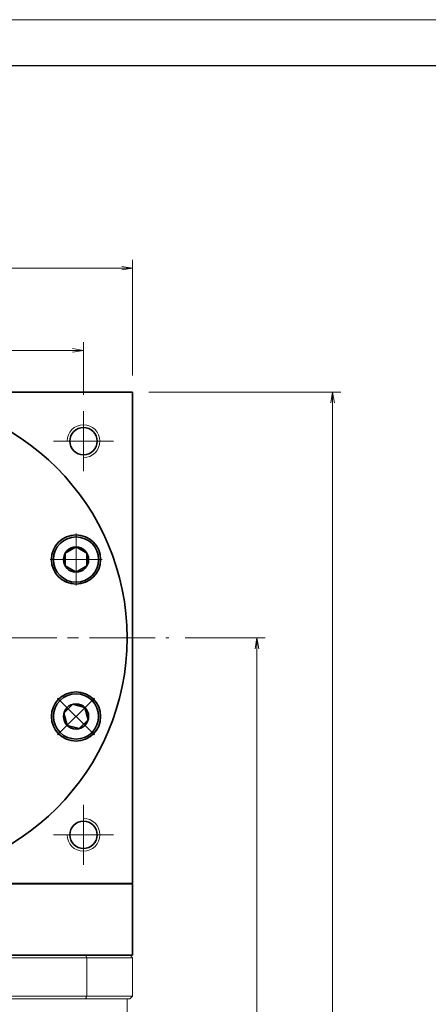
# Model space of a CAD drawing. Header units: millimetres. Extents: x -35 to 701, y -29 to 472.
# Tile 7 of 7: x 441 to 515, y 291 to 472. Entities that reach past the tile are written whole.
import ezdxf

# ---------------------------------------------------------------- set-up
doc = ezdxf.new("R2010")
doc.units = ezdxf.units.MM
doc.set_wipeout_variables(frame=1)
doc.linetypes.add('点画线', pattern=[18, 12, -2, 2, -2])
for name, color, linetype, lineweight in [('EB0', 7, 'Continuous', 35), ('中心线层', 1, '点画线', 18), ('图框_外框线', 7, 'Continuous', 18), ('尺寸线层', 3, 'Continuous', 18), ('粗实线', 7, 'Continuous', 40), ('粗实线层', 7, 'Continuous', 35)]:
    doc.layers.add(name, color=color, linetype=linetype, lineweight=lineweight)
doc.styles.add('宋体', font='SimSun.ttf', dxfattribs={"width": 0.8})
doc.dimstyles.new('A水平标注$0', dxfattribs={"dimtxt": 3.5, "dimasz": 2, "dimexe": 1.5, "dimexo": 3, "dimgap": 1.1, "dimtad": 1, "dimtoh": 1, "dimdec": 4, "dimdsep": 46, "dimtxsty": '宋体', "dimblk": 'OPEN', "dimcen": 3, "dimclrd": 3, "dimclre": 3, "dimclrt": 6, "dimadec": 0, "dimazin": 0, "dimtm": 1e-09, "dimtfac": 1, "dimtdec": 4, "dimtix": 1, "dimtmove": 0, "dimatfit": 3, "dimldrblk": 'OPEN', "dimfxl": 0, "dimlwd": 13, "dimlwe": 13, "dimarcsym": 0})

# ---------------------------------------------------------------- blocks, each defined once
blk = doc.blocks.new('_Open')
at = {"color": 0, "linetype": 'ByBlock', "lineweight": -2}
for p, q in [((-1, 0.167), (0, 0)), ((-1, -0.167), (0, 0)), ((0, 0), (-1, 0))]:
    blk.add_line(p, q, dxfattribs=at)
blk = doc.blocks.new('*D14')
at = {"layer": 'Defpoints', "color": 0, "transparency": 16777216}
for p in [(461.2, 426.06), (371.2, 403.4), (461.2, 403.4)]:
    blk.add_point(p, dxfattribs=at)
at = {"layer": '尺寸线层', "color": 3, "lineweight": 13, "transparency": 16777216}
for p, q in [((371.2, 406.4), (371.2, 427.56)), ((461.2, 406.4), (461.2, 427.56)), ((373.2, 426.06), (459.2, 426.06))]:
    blk.add_line(p, q, dxfattribs=at)
at = {"layer": '尺寸线层', "color": 3, "lineweight": 13, "transparency": 16777216, "xscale": 2, "yscale": 2, "zscale": 2, "rotation": 180}
blk.add_blockref('_Open', (371.2, 426.06), dxfattribs=at)
at = {"layer": '尺寸线层', "color": 3, "lineweight": 13, "transparency": 16777216, "xscale": 2, "yscale": 2, "zscale": 2}
blk.add_blockref('_Open', (461.2, 426.06), dxfattribs=at)
at = {"layer": '尺寸线层', "color": 6, "transparency": 16777216, "insert": (415.06, 430.56), "char_height": 7, "attachment_point": 5, "style": '宋体', "bg_fill": 3, "box_fill_scale": 1.1, "bg_fill_color": 256, "bg_fill_true_color": 13158600, "bg_fill_transparency": 0}
blk.add_mtext('90', dxfattribs=at)
blk = doc.blocks.new('*D16')
at = {"layer": 'Defpoints', "color": 0, "transparency": 16777216}
for p in [(452.2, 411.01), (416.2, 406.4), (452.2, 399.9)]:
    blk.add_point(p, dxfattribs=at)
at = {"layer": '尺寸线层', "color": 3, "lineweight": 13, "transparency": 16777216}
for p, q in [((416.2, 409.4), (416.2, 412.51)), ((418.2, 411.01), (450.2, 411.01)), ((452.2, 402.9), (452.2, 412.51))]:
    blk.add_line(p, q, dxfattribs=at)
at = {"layer": '尺寸线层', "color": 3, "lineweight": 13, "transparency": 16777216, "xscale": 2, "yscale": 2, "zscale": 2, "rotation": 180}
blk.add_blockref('_Open', (416.2, 411.01), dxfattribs=at)
at = {"layer": '尺寸线层', "color": 3, "lineweight": 13, "transparency": 16777216, "xscale": 2, "yscale": 2, "zscale": 2}
blk.add_blockref('_Open', (452.2, 411.01), dxfattribs=at)
at = {"layer": '尺寸线层', "color": 6, "transparency": 16777216, "insert": (434.2, 415.51), "char_height": 7, "attachment_point": 5, "style": '宋体', "bg_fill": 3, "box_fill_scale": 1.1, "bg_fill_color": 256, "bg_fill_true_color": 13158600, "bg_fill_transparency": 0}
blk.add_mtext('36', dxfattribs=at)
blk = doc.blocks.new('*D19')
at = {"layer": 'Defpoints', "color": 0, "transparency": 16777216}
for p in [(461.2, 403.4), (460.8, 157.4), (497.81, 157.4)]:
    blk.add_point(p, dxfattribs=at)
at = {"layer": '尺寸线层', "color": 3, "lineweight": 13, "transparency": 16777216}
for p, q in [((464.2, 403.4), (499.31, 403.4)), ((497.81, 401.4), (497.81, 159.4)), ((463.8, 157.4), (499.31, 157.4))]:
    blk.add_line(p, q, dxfattribs=at)
at = {"layer": '尺寸线层', "color": 3, "lineweight": 13, "transparency": 16777216, "xscale": 2, "yscale": 2, "zscale": 2}
for p, rotation in [((497.81, 403.4), 90), ((497.81, 157.4), 270)]:
    blk.add_blockref('_Open', p, dxfattribs=dict(at, rotation=rotation))
at = {"layer": '尺寸线层', "color": 6, "transparency": 16777216, "insert": (493.31, 280.4), "char_height": 7, "attachment_point": 5, "rotation": 90, "style": '宋体', "bg_fill": 3, "box_fill_scale": 1.1, "bg_fill_color": 256, "bg_fill_true_color": 13158600, "bg_fill_transparency": 0}
blk.add_mtext('246', dxfattribs=at)
blk = doc.blocks.new('*D20')
at = {"layer": 'Defpoints', "color": 0, "transparency": 16777216}
for p in [(467.85, 358.4), (460.8, 157.4), (483.97, 157.4)]:
    blk.add_point(p, dxfattribs=at)
at = {"layer": '尺寸线层', "color": 3, "lineweight": 13, "transparency": 16777216}
for p, q in [((470.85, 358.4), (485.47, 358.4)), ((483.97, 356.4), (483.97, 159.4)), ((463.8, 157.4), (485.47, 157.4))]:
    blk.add_line(p, q, dxfattribs=at)
at = {"layer": '尺寸线层', "color": 3, "lineweight": 13, "transparency": 16777216, "xscale": 2, "yscale": 2, "zscale": 2}
for p, rotation in [((483.97, 358.4), 90), ((483.97, 157.4), 270)]:
    blk.add_blockref('_Open', p, dxfattribs=dict(at, rotation=rotation))
at = {"layer": '尺寸线层', "color": 6, "transparency": 16777216, "insert": (479.47, 257.9), "char_height": 7, "attachment_point": 5, "rotation": 90, "style": '宋体', "bg_fill": 3, "box_fill_scale": 1.1, "bg_fill_color": 256, "bg_fill_true_color": 13158600, "bg_fill_transparency": 0}
blk.add_mtext('201', dxfattribs=at)
blk = doc.blocks.new('*X6')
at = {"layer": '中心线层', "linetype": '点画线', "lineweight": 18}
for p, q in [((0, -4.76), (0, 4.76)), ((-4.76, 0), (4.76, 0))]:
    blk.add_line(p, q, dxfattribs=at)
at = {"layer": '粗实线层'}
for p, q in [((-2.31, 0), (-1.15, 2)), ((-1.15, 2), (1.15, 2)), ((2.31, 0), (1.15, 2)), ((2.31, 0), (1.15, 2)), ((-2.31, 0), (-1.15, -2)), ((2.31, 0), (1.15, -2)), ((-1.15, -2), (1.15, -2))]:
    blk.add_line(p, q, dxfattribs=at)
blk.add_circle((0, 0), 2.31, dxfattribs=at)
for start, end in [(0, 180), (180, 360)]:
    blk.add_arc((0, 0), 4.14, start, end, dxfattribs=at)

msp = doc.modelspace()

# ---------------------------------------------------------------- linework, layer by layer
at = {"color": 7, "linetype": 'Continuous', "lineweight": 15}
for p, q in [((379.6052, 299.89768), (452.7899, 299.89768)), ((452.61184, 300.39768), (379.78327, 300.39768)), ((452.7899, 292.89768), (452.7899, 299.89768)), ((452.7899, 292.89768), (379.6052, 292.89768)), ((379.78327, 292.39768), (452.61184, 292.39768))]:
    msp.add_line(p, q, dxfattribs=at)
for points in [[(452.61184, 300.39768), (452.7899, 299.89768)], [(452.7899, 292.89768), (452.61184, 292.39768)]]:
    msp.add_open_spline(points, degree=1, dxfattribs=at)
at = {"layer": '中心线层'}
for p, q in [((452.19755, 399.89768), (452.19755, 388.89768)), ((446.69755, 394.39768), (457.69755, 394.39768)), ((363.30567, 358.39768), (467.84967, 358.39768)), ((452.19755, 327.89768), (452.19755, 316.89768)), ((457.69755, 322.39768), (446.69755, 322.39768))]:
    msp.add_line(p, q, dxfattribs=at)
at = {"layer": '粗实线', "lineweight": 40}
msp.add_line((461.19755, 313.39768), (371.19755, 313.39768), dxfattribs=at)
at = {"layer": '粗实线层'}
for p in [(371.19755, 403.39768), (461.19755, 313.39768)]:
    msp.add_line(p, (461.19755, 403.39768), dxfattribs=at)
for centre, radius in [((452.19755, 394.39768), 2.5), ((450.84303, 372.74831), 4.5), ((450.84303, 344.04705), 4.5), ((452.19755, 322.39768), 2.5)]:
    msp.add_circle(centre, radius, dxfattribs=at)
at = {"layer": '粗实线层', "lineweight": 18}
for centre, start, end in [((452.19755, 394.39768), 270, 180), ((452.19755, 322.39768), 180, 90)]:
    msp.add_arc(centre, 3, start, end, dxfattribs=at)

# ---------------------------------------------------------------- next in the draw order: dimensions: what is measured, and where the dimension line sits
at = {"layer": '尺寸线层'}
dim = msp.add_linear_dim(base=(461.19755, 426.05786), p1=(371.19755, 403.39768), p2=(461.19755, 403.39768), dimstyle='A水平标注$0', override={"dimtxt": 7, "dimgap": 1, "dimdec": 1, "dimpost": '<>', "dimblk": 'Open', "dimtvp": 0.1, "dimtfill": 1, "dimtfillclr": 256}, dxfattribs=at)
dim.commit()
dim.dimension.update_dxf_attribs({"geometry": '*D14', "text_midpoint": (415.06475, 426.05786), "dimtype": 160})

# ---------------------------------------------------------------- next in the draw order: dimensions: what is measured, and where the dimension line sits
dim = msp.add_linear_dim(base=(452.19755, 411.0149), p1=(416.19755, 406.39768), p2=(452.19755, 399.89768), dimstyle='A水平标注$0', override={"dimtxt": 7, "dimgap": 1, "dimdec": 1, "dimpost": '<>', "dimblk": 'Open', "dimtvp": 0.1, "dimtfill": 1, "dimtfillclr": 256}, dxfattribs=at)
dim.commit()
dim.dimension.update_dxf_attribs({"geometry": '*D16', "text_midpoint": (434.19755, 415.5149)})
dim = msp.add_linear_dim(base=(497.80832, 157.39768), p1=(461.19755, 403.39768), p2=(460.79755, 157.39768), angle=270, dimstyle='A水平标注$0', override={"dimtxt": 7, "dimgap": 1, "dimtad": 1, "dimjust": 0, "dimdec": 1, "dimlfac": 1, "dimpost": '<>', "dimse1": 0, "dimse2": 0, "dimsd1": 0, "dimsd2": 0, "dimtofl": 1, "dimtvp": 0.1}, dxfattribs=at)
dim.commit()
dim.dimension.update_dxf_attribs({"geometry": '*D19', "text_midpoint": (493.30832, 280.39768)})

# ---------------------------------------------------------------- next in the draw order: dimensions: what is measured, and where the dimension line sits
dim = msp.add_linear_dim(base=(483.96784, 157.39768), p1=(467.84967, 358.39768), p2=(460.79755, 157.39768), angle=270, dimstyle='A水平标注$0', override={"dimtxt": 7, "dimgap": 1, "dimtad": 1, "dimjust": 0, "dimdec": 1, "dimlfac": 1, "dimpost": '<>', "dimse1": 0, "dimse2": 0, "dimsd1": 0, "dimsd2": 0, "dimtofl": 1, "dimtvp": 0.1}, dxfattribs=at)
dim.commit()
dim.dimension.update_dxf_attribs({"geometry": '*D20', "text_midpoint": (479.46784, 257.89768)})

# ---------------------------------------------------------------- next in the draw order: linework, layer by layer
at = {"color": 7, "linetype": 'Continuous', "lineweight": 15}
for p, q in [((460.69755, 300.39768), (452.61184, 300.39768)), ((452.7899, 299.89768), (461.19755, 299.89768)), ((461.19755, 299.89768), (461.19755, 292.89768)), ((452.61184, 292.39768), (460.69755, 292.39768)), ((461.19755, 292.89768), (452.7899, 292.89768))]:
    msp.add_line(p, q, dxfattribs=at)
for points in [[(460.69755, 300.39768), (461.19755, 299.89768)], [(460.19755, 292.39768), (460.19755, 266.39768)], [(460.69755, 292.39768), (461.19755, 292.89768)]]:
    msp.add_open_spline(points, degree=1, dxfattribs=at)
at = {"layer": 'EB0'}
msp.add_line((461.19755, 300.39768), (371.19755, 300.39768), dxfattribs=at)
at = {"layer": '粗实线层'}
for p, q in [((461.19755, 300.39768), (461.19755, 313.39768)), ((371.19755, 300.39768), (461.19755, 300.39768))]:
    msp.add_line(p, q, dxfattribs=at)
msp.add_circle((416.19755, 358.39768), 44, dxfattribs=at)

# ---------------------------------------------------------------- next in the draw order: wipeouts: each hides what was drawn before it
for points in [[(450.84303, 368.60831), (450.8673, 368.60838), (450.89156, 368.60859), (450.91582, 368.60895), (450.94008, 368.60944), (450.96433, 368.61008), (450.98858, 368.61087), (451.01283, 368.61179), (451.03707, 368.61286), (451.0613, 368.61406), (451.08553, 368.61541), (451.10974, 368.61691), (451.13395, 368.61854), (451.15815, 368.62032), (451.18234, 368.62223), (451.20651, 368.62429), (451.23068, 368.62649), (451.25483, 368.62884), (451.27896, 368.63132), (451.30308, 368.63395), (451.32719, 368.63671), (451.35128, 368.63962), (451.37535, 368.64267), (451.3994, 368.64586), (451.42343, 368.64919), (451.44745, 368.65266), (451.47144, 368.65628), (451.49541, 368.66003), (451.51936, 368.66392), (451.54328, 368.66796), (451.56718, 368.67213), (451.56718, 368.67213), (451.75587, 368.7102), (451.94259, 368.75699), (452.12692, 368.81242), (452.30849, 368.87635), (452.48688, 368.94865), (452.66172, 369.02917), (452.83263, 369.11773), (452.99924, 369.21413), (453.16118, 369.31818), (453.31812, 369.42964), (453.4697, 369.54827), (453.61561, 369.67383), (453.75552, 369.80603), (453.88914, 369.94459), (454.01617, 370.08921), (454.13634, 370.23958), (454.24939, 370.39537), (454.35508, 370.55625), (454.45318, 370.72187), (454.54347, 370.89186), (454.62576, 371.06588), (454.69988, 371.24353), (454.76565, 371.42443), (454.82295, 371.60819), (454.87165, 371.79442), (454.91163, 371.98271), (454.94282, 372.17266), (454.96514, 372.36385), (454.97856, 372.55587), (454.98303, 372.74831), (454.98303, 372.74831), (454.97856, 372.94074), (454.96514, 373.13277), (454.94282, 373.32396), (454.91163, 373.5139), (454.87165, 373.70219), (454.82295, 373.88842), (454.76565, 374.07218), (454.69988, 374.25309), (454.62576, 374.43074), (454.54347, 374.60475), (454.45318, 374.77475), (454.35508, 374.94036), (454.24939, 375.10124), (454.13634, 375.25704), (454.01617, 375.40741), (453.88914, 375.55203), (453.75552, 375.69059), (453.61561, 375.82279), (453.4697, 375.94834), (453.31812, 376.06697), (453.16118, 376.17843), (452.99924, 376.28248), (452.83263, 376.37889), (452.66172, 376.46744), (452.48688, 376.54796), (452.30849, 376.62026), (452.12692, 376.6842), (451.94259, 376.73962), (451.75587, 376.78642), (451.56718, 376.82448), (451.56718, 376.82448), (451.54328, 376.82866), (451.51936, 376.83269), (451.49541, 376.83658), (451.47144, 376.84034), (451.44745, 376.84395), (451.42343, 376.84742), (451.3994, 376.85075), (451.37535, 376.85394), (451.35128, 376.85699), (451.32719, 376.8599), (451.30308, 376.86267), (451.27896, 376.86529), (451.25483, 376.86778), (451.23068, 376.87012), (451.20651, 376.87232), (451.18234, 376.87438), (451.15815, 376.8763), (451.13395, 376.87807), (451.10974, 376.87971), (451.08553, 376.8812), (451.0613, 376.88255), (451.03707, 376.88376), (451.01283, 376.88482), (450.98858, 376.88575), (450.96433, 376.88653), (450.94008, 376.88717), (450.91582, 376.88767), (450.89156, 376.88802), (450.8673, 376.88824), (450.84303, 376.88831), (450.84303, 376.88831), (450.62636, 376.88263), (450.41029, 376.86563), (450.1954, 376.83734), (449.98228, 376.79784), (449.77152, 376.74724), (449.5637, 376.68568), (449.35939, 376.61333), (449.15915, 376.53038), (448.96351, 376.43707), (448.77303, 376.33365), (448.58823, 376.2204), (448.4096, 376.09764), (448.23765, 375.96569), (448.07283, 375.82493), (447.91561, 375.67573), (447.76642, 375.51851), (447.62565, 375.35369), (447.4937, 375.18174), (447.37094, 375.00311), (447.25769, 374.81831), (447.15427, 374.62783), (447.06096, 374.4322), (446.97801, 374.23195), (446.90566, 374.02764), (446.8441, 373.81982), (446.7935, 373.60906), (446.75401, 373.39594), (446.72571, 373.18105), (446.70871, 372.96498), (446.70303, 372.74831), (446.70303, 372.74831), (446.70871, 372.53164), (446.72571, 372.31556), (446.75401, 372.10067), (446.7935, 371.88755), (446.8441, 371.6768), (446.90566, 371.46898), (446.97801, 371.26466), (447.06096, 371.06442), (447.15427, 370.86879), (447.25769, 370.67831), (447.37094, 370.4935), (447.4937, 370.31488), (447.62565, 370.14292), (447.76642, 369.97811), (447.91561, 369.82088), (448.07283, 369.67169), (448.23765, 369.53092), (448.4096, 369.39898), (448.58823, 369.27621), (448.77303, 369.16296), (448.96351, 369.05954), (449.15915, 368.96623), (449.35939, 368.88328), (449.5637, 368.81093), (449.77152, 368.74937), (449.98228, 368.69878), (450.1954, 368.65928), (450.41029, 368.63099), (450.62636, 368.61398)], [(447.91561, 341.11963), (447.93282, 341.10252), (447.95013, 341.08552), (447.96753, 341.06861), (447.98504, 341.05181), (448.00264, 341.03511), (448.02034, 341.01852), (448.03814, 341.00203), (448.05603, 340.98564), (448.07402, 340.96936), (448.09211, 340.95318), (448.11029, 340.93712), (448.12856, 340.92115), (448.14693, 340.9053), (448.16538, 340.88955), (448.18394, 340.87391), (448.20258, 340.85838), (448.22131, 340.84296), (448.24013, 340.82765), (448.25905, 340.81245), (448.27805, 340.79737), (448.29714, 340.78239), (448.31631, 340.76752), (448.33558, 340.75277), (448.35493, 340.73813), (448.37436, 340.72361), (448.39388, 340.7092), (448.41348, 340.6949), (448.43317, 340.68072), (448.45294, 340.66666), (448.47279, 340.65271), (448.47279, 340.65271), (448.63313, 340.5462), (448.79825, 340.44726), (448.96779, 340.35611), (449.14138, 340.27293), (449.31865, 340.19791), (449.49921, 340.13122), (449.68268, 340.07298), (449.86866, 340.02334), (450.05675, 339.9824), (450.24653, 339.95025), (450.43761, 339.92695), (450.62956, 339.91256), (450.82197, 339.9071), (451.01443, 339.9106), (451.20651, 339.92304), (451.39781, 339.94439), (451.58792, 339.97461), (451.77641, 340.01364), (451.96288, 340.06138), (452.14694, 340.11774), (452.32817, 340.1826), (452.50619, 340.25581), (452.68062, 340.33721), (452.85108, 340.42664), (453.01719, 340.52389), (453.17861, 340.62876), (453.33497, 340.74102), (453.48595, 340.86042), (453.63122, 340.98672), (453.77046, 341.11963), (453.77046, 341.11963), (453.90337, 341.25886), (454.02966, 341.40413), (454.14907, 341.55511), (454.26132, 341.71148), (454.36619, 341.87289), (454.46344, 342.03901), (454.55287, 342.20946), (454.63427, 342.38389), (454.70748, 342.56191), (454.77234, 342.74315), (454.8287, 342.9272), (454.87645, 343.11368), (454.91547, 343.30217), (454.94569, 343.49227), (454.96705, 343.68357), (454.97949, 343.87566), (454.98298, 344.06812), (454.97753, 344.26053), (454.96314, 344.45248), (454.93984, 344.64355), (454.90768, 344.83334), (454.86674, 345.02142), (454.8171, 345.2074), (454.75887, 345.39087), (454.69217, 345.57144), (454.61715, 345.7487), (454.53398, 345.9223), (454.44282, 346.09183), (454.34388, 346.25695), (454.23738, 346.41729), (454.23738, 346.41729), (454.22343, 346.43714), (454.20936, 346.45691), (454.19518, 346.4766), (454.18089, 346.4962), (454.16647, 346.51572), (454.15195, 346.53516), (454.13731, 346.55451), (454.12256, 346.57377), (454.10769, 346.59295), (454.09272, 346.61204), (454.07763, 346.63104), (454.06243, 346.64995), (454.04712, 346.66877), (454.0317, 346.68751), (454.01617, 346.70615), (454.00053, 346.7247), (453.98479, 346.74316), (453.96893, 346.76152), (453.95297, 346.7798), (453.9369, 346.79798), (453.92072, 346.81606), (453.90444, 346.83405), (453.88806, 346.85195), (453.87157, 346.86974), (453.85497, 346.88744), (453.83827, 346.90505), (453.82147, 346.92255), (453.80457, 346.93996), (453.78756, 346.95726), (453.77046, 346.97447), (453.77046, 346.97447), (453.61324, 347.12367), (453.44842, 347.26443), (453.27647, 347.39638), (453.09784, 347.51915), (452.91303, 347.63239), (452.72256, 347.73582), (452.52692, 347.82913), (452.32668, 347.91207), (452.12237, 347.98442), (451.91455, 348.04598), (451.70379, 348.09658), (451.49067, 348.13608), (451.27578, 348.16437), (451.05971, 348.18138), (450.84303, 348.18705), (450.62636, 348.18138), (450.41029, 348.16437), (450.1954, 348.13608), (449.98228, 348.09658), (449.77152, 348.04598), (449.5637, 347.98442), (449.35939, 347.91207), (449.15915, 347.82913), (448.96351, 347.73582), (448.77303, 347.63239), (448.58823, 347.51915), (448.4096, 347.39638), (448.23765, 347.26443), (448.07283, 347.12367), (447.91561, 346.97447), (447.91561, 346.97447), (447.76642, 346.81725), (447.62565, 346.65244), (447.4937, 346.48048), (447.37094, 346.30185), (447.25769, 346.11705), (447.15427, 345.92657), (447.06096, 345.73094), (446.97801, 345.53069), (446.90566, 345.32638), (446.8441, 345.11856), (446.7935, 344.9078), (446.75401, 344.69469), (446.72571, 344.4798), (446.70871, 344.26372), (446.70303, 344.04705), (446.70871, 343.83038), (446.72571, 343.6143), (446.75401, 343.39941), (446.7935, 343.18629), (446.8441, 342.97554), (446.90566, 342.76772), (446.97801, 342.56341), (447.06096, 342.36316), (447.15427, 342.16753), (447.25769, 341.97705), (447.37094, 341.79224), (447.4937, 341.61362), (447.62565, 341.44166), (447.76642, 341.27685)]]:
    msp.add_wipeout(points).dxf.layer = '粗实线层'

# ---------------------------------------------------------------- next in the draw order: linework, layer by layer
at = {"layer": '图框_外框线', "color": 3}
msp.add_lwpolyline([(-31.75727, -29.18881), (676.31405, -29.18881), (676.31405, 471.51877), (-31.75727, 471.51877)], close=True, dxfattribs=at)
at = {"layer": '图框_外框线', "color": 3, "lineweight": 25}
msp.add_lwpolyline([(10.38983, -20.75939), (667.88463, -20.75939), (667.88463, 463.08935), (10.38983, 463.08935)], close=True, dxfattribs=at)

# ---------------------------------------------------------------- next in the draw order: block references
at = {"layer": '粗实线层'}
for p, rotation in [((450.84303, 372.74831), 270), ((450.84303, 344.04705), 225.0000000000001)]:
    msp.add_blockref('*X6', p, dxfattribs=dict(at, rotation=rotation))

doc.saveas('drawing.dxf')
